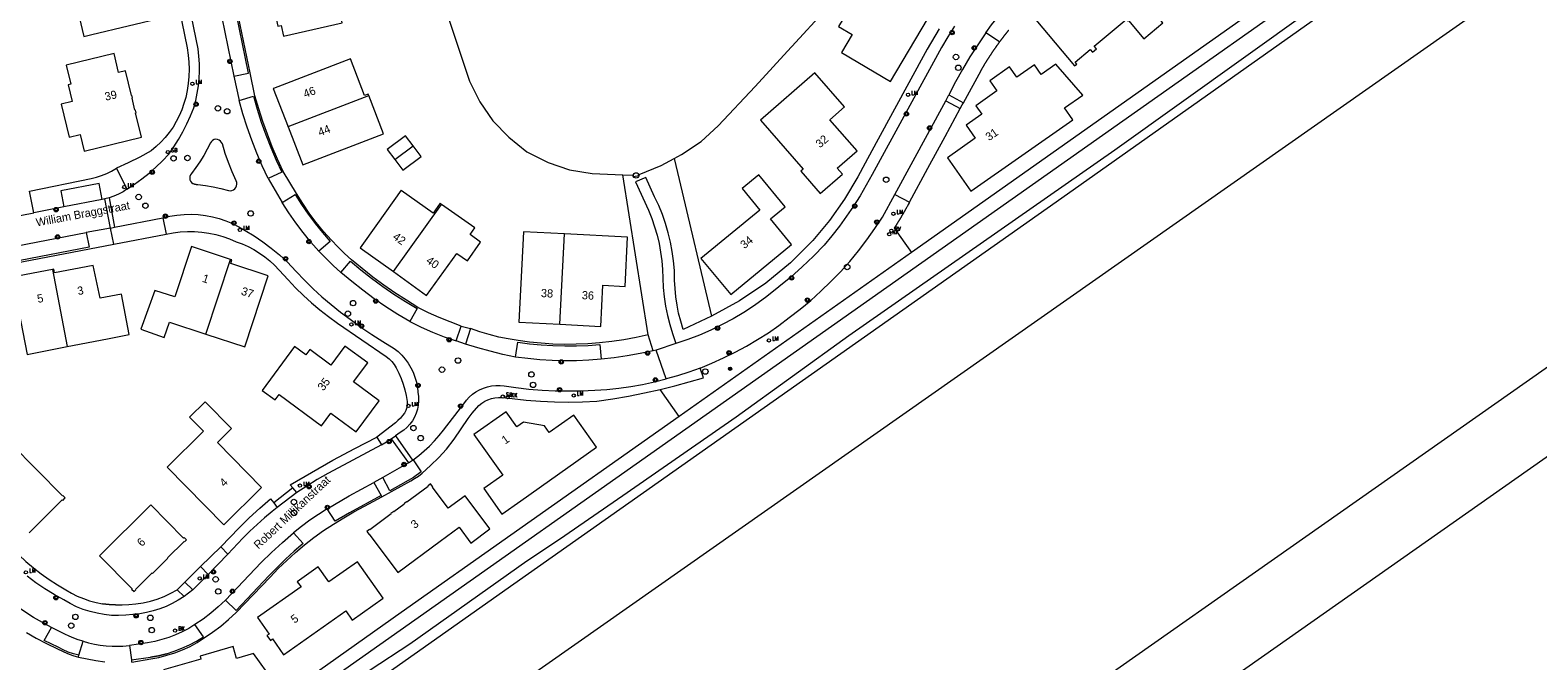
# Model space of a CAD drawing. Header units: metres. Extents: x 138165 to 154469, y 480134 to 494189.
# Tile 224 of 256: x 147740 to 147970, y 485114 to 485210. Entities that reach past the tile are written whole.
import ezdxf

# ---------------------------------------------------------------- set-up
doc = ezdxf.new("R2010")
doc.units = ezdxf.units.M
doc.header["$LTSCALE"] = 0.001
doc.header["$MEASUREMENT"] = 0
for name, color, linetype, lineweight in [('Level 5', 7, 'Continuous', 0), ('TOP-L-topo objecten punt', 7, 'Continuous', 0), ('TOP-L-topo objecten vlak', 7, 'Continuous', 0), ('TOP-T-topo huisnummering naamgeving', 7, 'Continuous', 0)]:
    doc.layers.add(name, color=color, linetype=linetype, lineweight=lineweight)
doc.styles.add('Style-INTL_ISO', font='INTL_ISO.shx')
doc.styles.add('Style-STANDARD', font='STANDARD.shx')

# ---------------------------------------------------------------- blocks, each defined once
blk = doc.blocks.new('24')
at = {"layer": 'TOP-L-topo objecten punt', "color": 7, "linetype": 'Continuous', "lineweight": 0}
for radius in [0.025, 0.0182, 0.0115, 0.005]:
    blk.add_circle((0, 0), radius, dxfattribs=at)
blk = doc.blocks.new('39')
at = {"layer": 'TOP-L-topo objecten punt', "color": 7, "linetype": 'Continuous', "lineweight": 0}
for p, q in [((0.0175, 0.0175), (-0.0175, 0.0175)), ((-0.0175, 0.0175), (-0.0175, -0.0175)), ((0.0175, 0.0175), (0.0175, -0.0175)), ((0.0175, -0.0175), (-0.0175, -0.0175))]:
    blk.add_line(p, q, dxfattribs=at)
blk.add_circle((0, 0), 0.0332, dxfattribs=at)
blk = doc.blocks.new('*U13')
at = {"layer": 'Level 5', "color": 7, "linetype": 'Continuous', "lineweight": 0}
blk.add_circle((0, 0), 0.0415, dxfattribs=at)
blk = doc.blocks.new('150')
at = {"layer": 'Level 5', "color": 7, "linetype": 'Continuous', "lineweight": 0}
blk.add_blockref('*U13', (0, 0), dxfattribs=at)
blk = doc.blocks.new('72')
at = {"layer": 'TOP-L-topo objecten punt', "color": 7, "linetype": 'Continuous', "lineweight": 0}
blk.add_circle((0, 0), 0.025, dxfattribs=at)
at = {"layer": 'TOP-L-topo objecten punt', "color": 7, "linetype": 'Continuous', "lineweight": 0, "style": 'Style-STANDARD'}
blk.add_text('BK', height=0.06, dxfattribs=at).set_placement((0.0483, 0))
blk = doc.blocks.new('16')
at = {"layer": 'TOP-L-topo objecten punt', "color": 7, "linetype": 'Continuous', "lineweight": 0}
blk.add_circle((0, 0), 0.025, dxfattribs=at)
at = {"layer": 'TOP-L-topo objecten punt', "color": 7, "linetype": 'Continuous', "lineweight": 0, "style": 'Style-STANDARD'}
blk.add_text('LM', height=0.06, dxfattribs=at).set_placement((0.0483, 0))
blk = doc.blocks.new('119')
at = {"layer": 'TOP-L-topo objecten punt', "color": 7, "linetype": 'Continuous', "lineweight": 0}
blk.add_circle((0, 0), 0.025, dxfattribs=at)
at = {"layer": 'TOP-L-topo objecten punt', "color": 7, "linetype": 'Continuous', "lineweight": 0, "style": 'Style-STANDARD'}
blk.add_text('KK', height=0.06, dxfattribs=at).set_placement((0.0483, 0))
blk = doc.blocks.new('126')
at = {"layer": 'TOP-L-topo objecten punt', "color": 7, "linetype": 'Continuous', "lineweight": 0}
blk.add_circle((0, 0), 0.025, dxfattribs=at)
at = {"layer": 'TOP-L-topo objecten punt', "color": 7, "linetype": 'Continuous', "lineweight": 0, "style": 'Style-STANDARD'}
blk.add_text('RV', height=0.06, dxfattribs=at).set_placement((0.0483, 0))
blk = doc.blocks.new('175')
at = {"layer": 'TOP-L-topo objecten punt', "color": 7, "linetype": 'Continuous', "lineweight": 0}
blk.add_circle((0, 0), 0.025, dxfattribs=at)
at = {"layer": 'TOP-L-topo objecten punt', "color": 7, "linetype": 'Continuous', "lineweight": 0, "style": 'Style-STANDARD'}
blk.add_text('SB', height=0.06, dxfattribs=at).set_placement((0.0483, 0))

msp = doc.modelspace()

# ---------------------------------------------------------------- linework, layer by layer
at = {"layer": 'TOP-L-topo objecten vlak', "flags": 128}
for points in [[(147768.4, 485093.45), (147813.92, 485125.57), (147897.4, 485184.4), (147974.52, 485238.99), (148051.81, 485293.78), (148053.47, 485295.29), (148061.19, 485300.68)], [(147772.27, 485288.25), (147776.09, 485280.48), (147779.28, 485273.95), (147781.38, 485269.64), (147787.26, 485257.14), (147793.04, 485243.18), (147794.83, 485238.54), (147796.95, 485232.32), (147798.15, 485229.01), (147801.67, 485218.65), (147807.16, 485202.13), (147808.77, 485198.99), (147810.73, 485196.09), (147813.17, 485193.6), (147815.93, 485191.39), (147819.16, 485189.75), (147822.39, 485188.66), (147825.86, 485188.07), (147830.52, 485187.89)], [(147838.35, 485190.38), (147839.49, 485191), (147842.48, 485192.95), (147845.08, 485195.37), (147850.68, 485201.32), (147856.18, 485207.33), (147856.27, 485207.42), (147861.52, 485213.1), (147863.08, 485214.78), (147867.87, 485219.91), (147873.15, 485225.34), (147873.69, 485225.89), (147886.99, 485239.47), (147897.6, 485250.19), (147906.41, 485258.92), (147912.65, 485264.98), (147919.31, 485271.48), (147930.78, 485282.45)], [(147750.84, 485250.09), (147751.74, 485246.39), (147755.92, 485247.41), (147764.17, 485207.21), (147764.33, 485206.14), (147764.42, 485205.06), (147764.45, 485203.98), (147764.42, 485202.89), (147764.32, 485201.81), (147764.17, 485200.74), (147763.94, 485199.68), (147763.68, 485198.73), (147763.35, 485197.8), (147762.96, 485196.89), (147762.51, 485196.02), (147762.01, 485195.17), (147761.44, 485194.36), (147760.83, 485193.59), (147760.16, 485192.87), (147759.45, 485192.19), (147758.69, 485191.56), (147756.95, 485190.6), (147755.18, 485189.71), (147753.38, 485188.89)], [(147754.99, 485185.68), (147756.16, 485186.44), (147757.28, 485187.26), (147758.37, 485188.13), (147759.41, 485189.05), (147760.41, 485190.02), (147761.35, 485191.03), (147762.12, 485192.14), (147762.83, 485193.28), (147763.49, 485194.45), (147764.11, 485195.64), (147764.67, 485196.86), (147765.18, 485198.11), (147765.47, 485199.2), (147765.71, 485200.31), (147765.88, 485201.42), (147765.99, 485202.55), (147766.04, 485203.68), (147766.03, 485204.81), (147765.96, 485205.94), (147765.83, 485207.06), (147756.76, 485251.25)], [(147975.51, 485244.63), (147765.97, 485096.89), (147765.76, 485096.63), (147765.62, 485096.34), (147765.55, 485096.01), (147765.55, 485095.68), (147765.64, 485095.36), (147765.79, 485095.08)], [(147965.28, 485240.2), (147874.49, 485176.03)], [(147765.79, 485095.08), (147765.99, 485094.85), (147766.23, 485094.68), (147766.5, 485094.56), (147766.79, 485094.5), (147767.08, 485094.5), (147767.37, 485094.57), (147767.64, 485094.69), (147767.87, 485094.87), (147786.33, 485108.04), (147792.05, 485112.48), (147798.11, 485116.45), (147815.89, 485129.08), (147820.89, 485132.36), (147830.54, 485139.05), (147847.82, 485151.04), (147864.98, 485163.41), (147905.46, 485191.67), (147935.23, 485212.98), (147971.47, 485238.44)], [(147788.81, 485216.59), (147789.33, 485216.71), (147789.11, 485217.69), (147788.58, 485217.57), (147787.18, 485223.74), (147780.1, 485222.13), (147780.72, 485219.4), (147776.2, 485218.37), (147776.65, 485216.39), (147775.92, 485216.22), (147776.47, 485213.78), (147777.2, 485213.95), (147777.99, 485210.51), (147778.48, 485210.62), (147778.85, 485209), (147787.78, 485211.04), (147787.41, 485212.65), (147789.59, 485213.15), (147788.81, 485216.59)], [(147870.25, 485217.38), (147868.8, 485214.93), (147866.77, 485216.14), (147863.39, 485210.48), (147865.48, 485209.26), (147863.86, 485206.53), (147871.3, 485202.1), (147877.93, 485213.24), (147873.98, 485215.59), (147876.06, 485219.08), (147871.76, 485221.64), (147869.5, 485217.83), (147870.25, 485217.38)], [(147802.19, 485039.88), (148002.23, 485180.25), (147973.11, 485221.45), (147773.25, 485081.25), (147802.19, 485039.88)], [(147747.01, 485215), (147748.44, 485208.96), (147749.62, 485209.26), (147760.69, 485211.9), (147759.27, 485217.73), (147759.86, 485217.88), (147759.8, 485218.11)], [(147901.75, 485218.06), (147893.99, 485211.54), (147893.79, 485211.78), (147893.46, 485211.51), (147899.36, 485204.49), (147899.68, 485204.77), (147899.46, 485205.03), (147901.75, 485206.96), (147902.07, 485206.58), (147902.68, 485207.09), (147902.36, 485207.47), (147907.23, 485211.56), (147907.44, 485211.3), (147907.56, 485211.39), (147909.91, 485208.59), (147912.81, 485211.03), (147908.3, 485216.39), (147905.62, 485214.13), (147901.88, 485218.59), (147901.55, 485218.31), (147901.75, 485218.06)], [(147771.27, 485202.92), (147773.5, 485203.37), (147770.75, 485216.83), (147768.51, 485216.39)], [(147768.51, 485216.39), (147771.27, 485202.92)], [(147805.9, 485164.85), (147804.22, 485165.47), (147802.56, 485166.14), (147800.93, 485166.88), (147799.33, 485167.69), (147797.56, 485168.77), (147795.82, 485169.9), (147794.11, 485171.08), (147792.44, 485172.32), (147790.81, 485173.6), (147789.22, 485174.94), (147788.15, 485175.9), (147787.12, 485176.9), (147786.13, 485177.93), (147784.95, 485179.26), (147783.83, 485180.64), (147782.77, 485182.07), (147781.77, 485183.54), (147780.83, 485185.05), (147779.79, 485186.7), (147778.81, 485188.39), (147777.94, 485190.26), (147777.13, 485192.15), (147776.39, 485194.06), (147775.7, 485196), (147775.07, 485197.95), (147774.49, 485199.92), (147773.75, 485203.42), (147770.99, 485216.88)], [(147885.83, 485209.53), (147886.71, 485210.73), (147887.64, 485211.89), (147888.61, 485213.02)], [(147881.07, 485210.52), (147880.04, 485208.9), (147879.07, 485207.26), (147868.51, 485187.95), (147867.62, 485186.31), (147866.68, 485184.7), (147865.68, 485183.12), (147864.63, 485181.58), (147863.54, 485180.08), (147862.39, 485178.61), (147861.2, 485177.18), (147859.56, 485175.5), (147857.86, 485173.88), (147856.12, 485172.31), (147854.32, 485170.8), (147852.48, 485169.36), (147850.58, 485167.97), (147848.98, 485166.94), (147847.34, 485165.97), (147845.66, 485165.08), (147843.95, 485164.24), (147842.2, 485163.48), (147840.42, 485162.79), (147838.62, 485162.18)], [(147878.71, 485210.13), (147876.89, 485207.03), (147869.14, 485192.75), (147867.47, 485189.67), (147866.33, 485187.57), (147864.31, 485184.17), (147862.02, 485180.94), (147859.49, 485177.9), (147856.07, 485174.47), (147852.34, 485171.38), (147848.32, 485168.67), (147844.06, 485166.36)], [(147885.83, 485209.53), (147884.6, 485207.7), (147883.41, 485205.84), (147882.28, 485203.95), (147881.2, 485202.03), (147880.18, 485200.07)], [(147882.41, 485198.86), (147885.11, 485203.8), (147885.13, 485203.84), (147885.15, 485203.88), (147885.18, 485203.92), (147885.2, 485203.96), (147885.23, 485204), (147885.25, 485204.04), (147885.27, 485204.08), (147885.3, 485204.12), (147885.32, 485204.16), (147885.34, 485204.2), (147885.37, 485204.24), (147885.39, 485204.28), (147885.41, 485204.33), (147885.44, 485204.36), (147885.46, 485204.41), (147885.48, 485204.45), (147885.51, 485204.48), (147885.53, 485204.53), (147885.58, 485204.6), (147885.61, 485204.65), (147885.63, 485204.68), (147885.65, 485204.72), (147885.68, 485204.76), (147885.7, 485204.8), (147885.73, 485204.84), (147885.75, 485204.88), (147885.77, 485204.92), (147885.8, 485204.96), (147885.82, 485205), (147885.85, 485205.04), (147885.87, 485205.08), (147885.9, 485205.12), (147885.92, 485205.16), (147885.95, 485205.2), (147885.97, 485205.24), (147886, 485205.28), (147886.02, 485205.32), (147886.05, 485205.36), (147886.07, 485205.4), (147886.1, 485205.44), (147886.12, 485205.48), (147886.14, 485205.52), (147886.17, 485205.56), (147886.2, 485205.59), (147886.22, 485205.64), (147886.27, 485205.71), (147886.3, 485205.75), (147886.32, 485205.79), (147886.35, 485205.83), (147886.37, 485205.87), (147886.4, 485205.91), (147886.42, 485205.95), (147886.45, 485205.99), (147886.47, 485206.03), (147886.5, 485206.07), (147886.52, 485206.1), (147886.55, 485206.14), (147886.58, 485206.18), (147886.6, 485206.22), (147886.63, 485206.26), (147886.68, 485206.34), (147886.7, 485206.38), (147886.73, 485206.41), (147886.76, 485206.45), (147886.78, 485206.49), (147886.81, 485206.53), (147886.83, 485206.57), (147886.86, 485206.61), (147886.89, 485206.65), (147886.91, 485206.69), (147886.94, 485206.72), (147886.96, 485206.76), (147886.99, 485206.8), (147887.02, 485206.84), (147887.04, 485206.88), (147887.07, 485206.92), (147887.1, 485206.96), (147887.12, 485206.99), (147887.15, 485207.03), (147887.18, 485207.07), (147887.2, 485207.11), (147887.23, 485207.15), (147887.26, 485207.18), (147887.34, 485207.3), (147887.36, 485207.34), (147887.39, 485207.38), (147887.55, 485207.6), (147887.58, 485207.64), (147887.61, 485207.68), (147887.69, 485207.79), (147887.71, 485207.83), (147887.74, 485207.87), (147887.77, 485207.91), (147887.8, 485207.94), (147887.83, 485207.98), (147887.85, 485208.02), (147887.88, 485208.06), (147887.91, 485208.09), (147887.94, 485208.14)], [(147887.94, 485208.14), (147885.83, 485209.53)], [(147887.94, 485208.14), (147887.96, 485208.17), (147887.99, 485208.21), (147888.02, 485208.24), (147888.05, 485208.28), (147888.07, 485208.32), (147888.1, 485208.36), (147888.13, 485208.39), (147888.16, 485208.43), (147888.21, 485208.51), (147888.24, 485208.54), (147888.27, 485208.58), (147888.3, 485208.62), (147888.33, 485208.65), (147888.35, 485208.69), (147888.38, 485208.73), (147888.43, 485208.79), (147888.45, 485208.82), (147888.47, 485208.84), (147888.48, 485208.86), (147888.5, 485208.88), (147888.52, 485208.9), (147888.53, 485208.92), (147888.55, 485208.95), (147888.57, 485208.97), (147888.58, 485208.99), (147888.6, 485209.01), (147888.62, 485209.03), (147888.64, 485209.06), (147888.67, 485209.1), (147888.69, 485209.12), (147888.7, 485209.14), (147888.72, 485209.16), (147888.74, 485209.19), (147888.75, 485209.21), (147888.77, 485209.23), (147888.79, 485209.25), (147888.8, 485209.27), (147888.82, 485209.29), (147888.84, 485209.32), (147888.86, 485209.34), (147888.87, 485209.36), (147888.89, 485209.38), (147888.91, 485209.4), (147888.92, 485209.42), (147888.94, 485209.45), (147888.96, 485209.47), (147888.98, 485209.49), (147888.99, 485209.51), (147889.01, 485209.53), (147889.03, 485209.55), (147889.05, 485209.58), (147889.06, 485209.6), (147889.08, 485209.62), (147889.1, 485209.64), (147889.11, 485209.66), (147889.13, 485209.68), (147889.15, 485209.71), (147889.17, 485209.73), (147889.18, 485209.75), (147889.2, 485209.77), (147889.22, 485209.79), (147889.24, 485209.81), (147889.25, 485209.83), (147889.27, 485209.85), (147889.3, 485209.9), (147889.32, 485209.92), (147889.34, 485209.94)], [(147746.21, 485193.61), (147747.86, 485194.01), (147748.47, 485191.48), (147757.22, 485193.61), (147756.32, 485197.33), (147756.38, 485197.34), (147756.28, 485197.76), (147756.21, 485197.75), (147755.77, 485199.57), (147755.84, 485199.59), (147755.74, 485200.01), (147755.67, 485199.99), (147754.76, 485203.71), (147753.73, 485203.46), (147753.03, 485206.38), (147745.74, 485204.61), (147746.45, 485201.69), (147746.02, 485201.59), (147746.63, 485199.06), (147744.98, 485198.66), (147746.21, 485193.61)], [(147791.85, 485199.96), (147791.76, 485200.19), (147791.18, 485199.97), (147789.05, 485205.56), (147777.32, 485201.06), (147777.29, 485201.04), (147779.53, 485195.22)], [(147857.65, 485188.42), (147860.61, 485185.03), (147864, 485188), (147863.2, 485188.9), (147866.21, 485191.54), (147862.05, 485196.28), (147864.31, 485198.26), (147859.76, 485203.44), (147851.49, 485196.19), (147858.02, 485188.75), (147857.65, 485188.42)], [(147897.84, 485198.1), (147900.61, 485200.04), (147896.5, 485204.73), (147894.28, 485203.17), (147893.24, 485204.66), (147890.54, 485202.77), (147889.45, 485204.32), (147886.43, 485202.21), (147887.52, 485200.66), (147884.33, 485198.42), (147885.24, 485197.12), (147882.84, 485195.44), (147884.23, 485193.46), (147879.99, 485190.49), (147883.56, 485185.4), (147899.1, 485196.29), (147897.84, 485198.1)], [(147771.27, 485202.92), (147772.09, 485199.23)], [(147772.09, 485199.23), (147774.28, 485199.85), (147774.83, 485197.87), (147775.45, 485195.9), (147776.14, 485193.96), (147776.89, 485192.04), (147777.7, 485190.14), (147778.57, 485188.27), (147776.51, 485187.32)], [(147776.51, 485187.32), (147775.61, 485189.24), (147774.78, 485191.19), (147774, 485193.16), (147773.3, 485195.16), (147772.66, 485197.19), (147772.09, 485199.23)], [(147779.53, 485195.22), (147781.77, 485189.4), (147794.09, 485194.15), (147791.85, 485199.96)], [(147779.53, 485195.22), (147779.56, 485195.23), (147791.85, 485199.96)], [(147871.96, 485184.91), (147879.72, 485199.15)], [(147879.72, 485199.15), (147880.18, 485200.07)], [(147879.72, 485199.15), (147881.93, 485197.97)], [(147880.18, 485200.07), (147882.41, 485198.86)], [(147881.93, 485197.97), (147882.25, 485198.55), (147882.41, 485198.86)], [(147874.19, 485183.71), (147877, 485188.89), (147879.62, 485193.72), (147881.93, 485197.97)], [(147765.54, 485186.41), (147765.78, 485186.39), (147766.96, 485186.24), (147768.14, 485186.04), (147769.3, 485185.79), (147770.46, 485185.5), (147770.72, 485185.46), (147770.98, 485185.49), (147771.22, 485185.59), (147771.43, 485185.75), (147771.59, 485185.95), (147771.7, 485186.19), (147771.74, 485186.45), (147771.71, 485186.71), (147771.61, 485186.96), (147771.01, 485188.33), (147770.46, 485189.74), (147769.97, 485191.16), (147769.53, 485192.6), (147769.42, 485192.83), (147769.26, 485193.03), (147769.04, 485193.18), (147768.8, 485193.27), (147768.54, 485193.3), (147768.28, 485193.25), (147768.05, 485193.14), (147767.85, 485192.97), (147767.7, 485192.76), (147767.21, 485191.78), (147766.68, 485190.82), (147766.1, 485189.88), (147765.47, 485188.98), (147764.81, 485188.1), (147764.67, 485187.89), (147764.58, 485187.65), (147764.56, 485187.4), (147764.59, 485187.15), (147764.69, 485186.91), (147764.85, 485186.71), (147765.05, 485186.56)], [(147798.6, 485192.31), (147797.45, 485193.85), (147794.65, 485191.76), (147795.78, 485190.24)], [(147795.78, 485190.24), (147797.02, 485188.58), (147799.82, 485190.67), (147798.6, 485192.31)], [(147795.78, 485190.24), (147798.6, 485192.31)], [(147830.52, 485187.89), (147832.04, 485187.82), (147832.05, 485187.65), (147833.06, 485187.79), (147833.03, 485187.95), (147836.35, 485189.29), (147838.35, 485190.38)], [(147838.35, 485190.38), (147839.1, 485187.2), (147844.06, 485166.36)], [(147740.17, 485185.42), (147749.53, 485187.34), (147750.34, 485187.54), (147751.13, 485187.8), (147751.91, 485188.11), (147752.66, 485188.47), (147753.38, 485188.89)], [(147753.38, 485188.89), (147754.99, 485185.68)], [(147776.51, 485187.32), (147777.57, 485185.5), (147778.65, 485183.69)], [(147834.4, 485163.53), (147830.52, 485187.89)], [(147844.06, 485166.36), (147839.72, 485164.35), (147839.35, 485165.57), (147839.04, 485166.8), (147838.8, 485168.05), (147838.61, 485169.31), (147838.49, 485170.57), (147838.43, 485171.84), (147838.38, 485173.3), (147838.26, 485174.76), (147838.07, 485176.21), (147837.8, 485177.64), (147837.46, 485179.07), (147837.04, 485180.47), (147836.56, 485181.85), (147836.01, 485183.2), (147835.38, 485184.52), (147834.03, 485187.48), (147832.44, 485186.81), (147834.45, 485182.49), (147834.94, 485181.25), (147835.37, 485179.99), (147835.74, 485178.71), (147836.05, 485177.42), (147836.29, 485176.11), (147836.47, 485174.79), (147836.59, 485173.47), (147836.65, 485172.14), (147836.7, 485170.71), (147836.84, 485169.28), (147837.04, 485167.86), (147837.33, 485166.46), (147837.68, 485165.07), (147838.11, 485163.71), (147838.62, 485162.18)], [(147848.69, 485185.79), (147851.38, 485182.51), (147842.44, 485175.16), (147846.97, 485169.64), (147856.23, 485177.25), (147853.01, 485181.18), (147855.25, 485183.02), (147851.25, 485187.89), (147848.69, 485185.79)], [(147740.79, 485182.12), (147740.17, 485185.42)], [(147751.22, 485184.12), (147750.76, 485186.57), (147744.91, 485185.47), (147745.38, 485182.99)], [(147754.99, 485185.68), (147754.4, 485185.29), (147753.71, 485184.93), (147753, 485184.62), (147752.27, 485184.37)], [(147765.54, 485186.41), (147765.28, 485186.45), (147765.05, 485186.56)], [(147765.05, 485186.56), (147765.28, 485186.45), (147765.54, 485186.41)], [(147802.91, 485183.39), (147802.69, 485183.55), (147801.64, 485182.07), (147796.79, 485185.52), (147796.78, 485185.53), (147793.17, 485180.48), (147790.53, 485176.79), (147790.51, 485176.75), (147795.6, 485173.14)], [(147842.29, 485158.46), (147844.1, 485159.19), (147845.89, 485159.99), (147847.64, 485160.86), (147849.36, 485161.79), (147851.05, 485162.78), (147852.7, 485163.84), (147854.3, 485164.95), (147855.86, 485166.13), (147857.53, 485167.41), (147859.15, 485168.75), (147860.72, 485170.16), (147862.23, 485171.62), (147863.69, 485173.13), (147865.1, 485174.7), (147866.44, 485176.32), (147867.72, 485177.98), (147868.94, 485179.7), (147870.09, 485181.46), (147871.96, 485184.91)], [(147871.96, 485184.91), (147874.19, 485183.71)], [(147745.38, 485182.99), (147740.79, 485182.12)], [(147751.22, 485184.12), (147745.38, 485182.99)], [(147751.63, 485184.22), (147751.22, 485184.12)], [(147752.27, 485184.37), (147751.63, 485184.22)], [(147752.47, 485179.78), (147751.63, 485184.22)], [(147752.27, 485184.37), (147753.12, 485179.91)], [(147778.65, 485183.69), (147780.62, 485184.87), (147781.58, 485183.37), (147782.59, 485181.9), (147783.65, 485180.48), (147784.77, 485179.09), (147785.93, 485177.75), (147784.24, 485176.24)], [(147784.24, 485176.24), (147783.01, 485177.64), (147781.83, 485179.09), (147780.71, 485180.58), (147779.65, 485182.11), (147778.65, 485183.69)], [(147795.6, 485173.14), (147800.65, 485169.5), (147805.26, 485175.9), (147806.86, 485174.78), (147808.87, 485177.64), (147807.27, 485178.8), (147807.98, 485179.8), (147802.91, 485183.39)], [(147795.6, 485173.14), (147802.91, 485183.39)], [(147874.19, 485183.71), (147874.14, 485183.61), (147874.02, 485183.39), (147874, 485183.36), (147873.99, 485183.33), (147873.97, 485183.3), (147873.95, 485183.27), (147873.94, 485183.24), (147873.92, 485183.22), (147873.91, 485183.19), (147873.89, 485183.16), (147873.88, 485183.13), (147873.86, 485183.1), (147873.84, 485183.07), (147873.83, 485183.04), (147873.79, 485182.98), (147873.78, 485182.95), (147873.76, 485182.92), (147873.75, 485182.9), (147873.73, 485182.86), (147873.71, 485182.84), (147873.7, 485182.81), (147873.68, 485182.78), (147873.66, 485182.75), (147873.65, 485182.72), (147873.63, 485182.69), (147873.62, 485182.66), (147873.6, 485182.63), (147873.58, 485182.6), (147873.57, 485182.57), (147873.55, 485182.54), (147873.53, 485182.52), (147873.52, 485182.49), (147873.5, 485182.46), (147873.48, 485182.43), (147873.47, 485182.4), (147873.45, 485182.37), (147873.43, 485182.34), (147873.42, 485182.31), (147873.4, 485182.28), (147873.39, 485182.26), (147873.37, 485182.23), (147873.35, 485182.2), (147873.34, 485182.17), (147873.32, 485182.14), (147873.3, 485182.11), (147873.29, 485182.08), (147873.27, 485182.05), (147873.25, 485182.02), (147873.24, 485181.99), (147873.22, 485181.97), (147873.2, 485181.94), (147873.19, 485181.91), (147873.15, 485181.85), (147873.14, 485181.82), (147873.12, 485181.79), (147873.1, 485181.77), (147873.08, 485181.74), (147873.05, 485181.68), (147873.03, 485181.65), (147873.02, 485181.62), (147873, 485181.59), (147872.98, 485181.56), (147872.97, 485181.53), (147872.95, 485181.51), (147872.93, 485181.48), (147872.92, 485181.45), (147872.9, 485181.42), (147872.88, 485181.39), (147872.86, 485181.36), (147872.85, 485181.33), (147872.83, 485181.31), (147872.81, 485181.28), (147872.8, 485181.25), (147872.78, 485181.22), (147872.76, 485181.19), (147872.74, 485181.16), (147872.73, 485181.13), (147872.71, 485181.1), (147872.69, 485181.08), (147872.68, 485181.05), (147872.66, 485181.02), (147872.64, 485180.99), (147872.62, 485180.96), (147872.61, 485180.93), (147872.59, 485180.91), (147872.57, 485180.88), (147872.55, 485180.85), (147872.54, 485180.82), (147872.52, 485180.79), (147872.5, 485180.76), (147872.49, 485180.73), (147872.47, 485180.71), (147872.45, 485180.68), (147872.43, 485180.65), (147872.42, 485180.62), (147872.4, 485180.59), (147872.38, 485180.56), (147872.36, 485180.54), (147872.35, 485180.51), (147872.33, 485180.48), (147872.31, 485180.45), (147872.29, 485180.42), (147872.27, 485180.39), (147872.26, 485180.37), (147872.24, 485180.34), (147872.22, 485180.31), (147872.2, 485180.28), (147872.19, 485180.25), (147872.17, 485180.22), (147872.15, 485180.2), (147872.13, 485180.17), (147872.12, 485180.14), (147872.1, 485180.11), (147872.08, 485180.08), (147872.06, 485180.06), (147872.05, 485180.03), (147872.03, 485180), (147872.01, 485179.97), (147871.99, 485179.94), (147871.97, 485179.91), (147871.96, 485179.89), (147871.94, 485179.86), (147871.92, 485179.83), (147871.9, 485179.8), (147871.88, 485179.77), (147871.87, 485179.75), (147874.49, 485176.03)], [(147737.14, 485181.41), (147740.79, 485182.12)], [(147753.12, 485179.91), (147760.48, 485181.32)], [(147760.48, 485181.32), (147761.54, 485181.57), (147762.61, 485181.74), (147763.69, 485181.84), (147764.77, 485181.87), (147765.86, 485181.82), (147766.94, 485181.69), (147768, 485181.49), (147769.05, 485181.22), (147770.08, 485180.88), (147771.09, 485180.46), (147772.06, 485179.98), (147773, 485179.43), (147774.36, 485178.59), (147775.69, 485177.69), (147776.97, 485176.73), (147778.21, 485175.71), (147779.4, 485174.63), (147780.77, 485173.17), (147782.03, 485171.83), (147783.34, 485170.54), (147784.7, 485169.3), (147786.1, 485168.11), (147787.54, 485166.97), (147789.02, 485165.89), (147790.64, 485164.7), (147792.29, 485163.56), (147793.97, 485162.48), (147795.68, 485161.44), (147796.3, 485160.95), (147796.86, 485160.4), (147797.38, 485159.81), (147797.84, 485159.18), (147798.24, 485158.5), (147798.59, 485157.8), (147798.87, 485157.06), (147799.08, 485156.31), (147799.23, 485155.54), (147799.31, 485154.76), (147799.4, 485154.11), (147799.42, 485153.47), (147799.37, 485152.82), (147799.25, 485152.19), (147799.05, 485151.57), (147798.79, 485150.98), (147798.47, 485150.42), (147798.08, 485149.9), (147797.64, 485149.42), (147797.15, 485149), (147796.61, 485148.64), (147795.89, 485148.12)], [(147760.48, 485181.32), (147760.96, 485178.86)], [(147736.71, 485176.76), (147748.8, 485179.09)], [(147748.8, 485179.09), (147749.24, 485176.85), (147737.15, 485174.54), (147736.71, 485176.76)], [(147752.47, 485179.78), (147748.8, 485179.09)], [(147752.47, 485179.78), (147753.12, 485179.91)], [(147752.98, 485177.32), (147752.47, 485179.78)], [(147752.98, 485177.32), (147760.96, 485178.86)], [(147760.96, 485178.86), (147762.03, 485179.06), (147763.12, 485179.19), (147764.21, 485179.25), (147765.3, 485179.24), (147766.38, 485179.16), (147767.46, 485179), (147768.53, 485178.78), (147769.58, 485178.48), (147770.61, 485178.12), (147771.61, 485177.69), (147772.54, 485177.35), (147773.45, 485176.95), (147774.33, 485176.49), (147775.18, 485175.97), (147775.99, 485175.4), (147776.76, 485174.77), (147777.49, 485174.1), (147778.17, 485173.38), (147779.53, 485171.9), (147780.68, 485170.68), (147781.88, 485169.51), (147783.11, 485168.39), (147784.4, 485167.31), (147785.72, 485166.28), (147787.08, 485165.31), (147794.49, 485160.21), (147794.95, 485159.85), (147795.36, 485159.44), (147795.71, 485158.98), (147796, 485158.48), (147796.41, 485157.68), (147796.76, 485156.85), (147797.07, 485156), (147797.32, 485155.13), (147797.52, 485154.25), (147797.67, 485153.36), (147797.68, 485152.9), (147797.61, 485152.45), (147797.47, 485152.01), (147797.26, 485151.6), (147796.99, 485151.23), (147796.65, 485150.84), (147796.28, 485150.47), (147795.89, 485150.13), (147793.06, 485147.94)], [(147821.65, 485178.89), (147815.41, 485179.22), (147814.71, 485165.44), (147820.94, 485165.12)], [(147820.94, 485165.12), (147827.17, 485164.79), (147827.48, 485171.09), (147830.89, 485170.89), (147831.25, 485178.39), (147821.65, 485178.89)], [(147820.94, 485165.12), (147821.65, 485178.89)], [(147724.09, 485171.79), (147752.98, 485177.32)], [(147770.76, 485175.01), (147764.84, 485176.97), (147762.27, 485169.29), (147759.23, 485170.28), (147757.11, 485164.38), (147760.64, 485163.13), (147761.45, 485165.42), (147767, 485163.62)], [(147784.24, 485176.24), (147785.32, 485175.13), (147786.43, 485174.06), (147787.58, 485173.02)], [(147874.49, 485176.03), (147839.14, 485151.08)], [(147743.63, 485173.48), (147737.5, 485172.3), (147739.77, 485160.53), (147745.9, 485161.71)], [(147745.9, 485161.71), (147752.02, 485162.89), (147755.35, 485163.55), (147754.18, 485169.73), (147750.89, 485169.08), (147749.87, 485174.07), (147743.98, 485172.94), (147743.87, 485173.53), (147743.63, 485173.48)], [(147743.63, 485173.48), (147745.9, 485161.71)], [(147767, 485163.62), (147772.93, 485161.67), (147776.5, 485172.48), (147770.8, 485174.36), (147770.99, 485174.93), (147770.76, 485175.01)], [(147767, 485163.62), (147770.76, 485175.01)], [(147787.58, 485173.02), (147789.03, 485174.75), (147790.63, 485173.42), (147792.27, 485172.13), (147793.95, 485170.9), (147795.66, 485169.71), (147797.41, 485168.58), (147799.19, 485167.5), (147798.1, 485165.52)], [(147798.1, 485165.52), (147796.25, 485166.63), (147794.43, 485167.79), (147792.66, 485169.02), (147790.92, 485170.3), (147789.23, 485171.63), (147787.58, 485173.02)], [(147851.9, 484975.16), (148056.48, 485102.61), (148007.92, 485170.62), (147808.67, 485030.62), (147847.85, 484974.61)], [(147798.1, 485165.52), (147799.81, 485164.69), (147801.55, 485163.92), (147803.32, 485163.22), (147805.12, 485162.58)], [(147805.12, 485162.58), (147805.9, 485164.85)], [(147805.9, 485164.85), (147807.32, 485164.48)], [(147807.32, 485164.48), (147806.55, 485162.1)], [(147834.4, 485163.53), (147832.57, 485163.11), (147830.71, 485162.77), (147828.85, 485162.5), (147826.97, 485162.31), (147825.2, 485162.16), (147823.43, 485162.08), (147821.65, 485162.06), (147819.88, 485162.11), (147818.1, 485162.22), (147816.34, 485162.4), (147814.58, 485162.65), (147813.09, 485162.88), (147811.63, 485163.18), (147810.17, 485163.55), (147808.73, 485163.98), (147807.32, 485164.48)], [(147806.55, 485162.1), (147805.12, 485162.58)], [(147814.19, 485160.13), (147812.26, 485160.54), (147810.34, 485161), (147808.44, 485161.52), (147806.55, 485162.1)], [(147814.19, 485160.13), (147814.54, 485162.39), (147816.32, 485162.16), (147818.1, 485161.99), (147819.89, 485161.88), (147821.68, 485161.83), (147823.46, 485161.84), (147825.25, 485161.91), (147827.04, 485162.04), (147827.23, 485159.79)], [(147835.14, 485161.08), (147834.4, 485163.53)], [(147838.62, 485162.18), (147835.6, 485161.19)], [(147777.58, 485153.59), (147778.17, 485154.4), (147784.61, 485149.65), (147786.03, 485151.58), (147789.89, 485148.73), (147793.4, 485153.48), (147789.53, 485156.33), (147791.67, 485159.23), (147788.21, 485161.78), (147786.07, 485158.88), (147782.86, 485161.26), (147782.26, 485160.45), (147780.54, 485161.72), (147775.61, 485155.04), (147777.58, 485153.59)], [(147827.23, 485159.79), (147825.37, 485159.65), (147823.5, 485159.57), (147821.64, 485159.56), (147819.77, 485159.61), (147817.91, 485159.72), (147816.05, 485159.89), (147814.19, 485160.13)], [(147835.14, 485161.08), (147833.18, 485160.65), (147831.21, 485160.29), (147829.22, 485160), (147827.23, 485159.79)], [(147835.6, 485161.19), (147835.14, 485161.08)], [(147837.12, 485156.79), (147835.6, 485161.19)], [(147836.24, 485155.2), (147838.44, 485155.75), (147840.63, 485156.34), (147842.81, 485156.98), (147842.29, 485158.46)], [(147842.29, 485158.46), (147840.59, 485157.84), (147838.86, 485157.29), (147837.12, 485156.79)], [(147793.83, 485138.85), (147798.22, 485141.26), (147798.82, 485141.61), (147799.4, 485142), (147799.96, 485142.42), (147801.26, 485143.6), (147802.5, 485144.83), (147803.69, 485146.11), (147804.83, 485147.64), (147805.93, 485149.2), (147806.99, 485150.78), (147807.58, 485151.59), (147808.61, 485152.75), (147809.04, 485153.09), (147809.5, 485153.39), (147809.99, 485153.62), (147810.51, 485153.8), (147811.04, 485153.92), (147811.59, 485153.98), (147812.13, 485153.98), (147812.67, 485153.92), (147813.7, 485153.82), (147815.83, 485153.57), (147817.97, 485153.39), (147820.11, 485153.29), (147822.26, 485153.26), (147824.41, 485153.3), (147826.55, 485153.41), (147828.99, 485153.77), (147831.41, 485154.19), (147833.83, 485154.67), (147836.24, 485155.2)], [(147798.59, 485144.48), (147799.46, 485145.13), (147800.29, 485145.83), (147801.09, 485146.57), (147801.85, 485147.34), (147802.56, 485148.16), (147803.24, 485149.01), (147806.31, 485153.02), (147806.7, 485153.54), (147807.13, 485154.02), (147807.62, 485154.45), (147808.14, 485154.83), (147808.71, 485155.15), (147809.3, 485155.41), (147809.91, 485155.61), (147810.55, 485155.74), (147811.19, 485155.81), (147811.84, 485155.81), (147812.48, 485155.74), (147814.25, 485155.48), (147816.24, 485155.26), (147818.24, 485155.1), (147820.24, 485155), (147822.24, 485154.96), (147824.24, 485154.99), (147826.25, 485155.07), (147828.08, 485155.2), (147829.91, 485155.39), (147831.73, 485155.65), (147833.54, 485155.96), (147835.34, 485156.35), (147837.12, 485156.79)], [(147839.14, 485151.08), (147836.24, 485155.2)], [(147768.77, 485147.11), (147770.91, 485149.22), (147766.9, 485153.29), (147764.53, 485150.96), (147766.65, 485148.82), (147761.1, 485143.35), (147769.74, 485134.59), (147775.51, 485140.28), (147768.77, 485147.11)], [(147839.14, 485151.08), (147813.47, 485132.97), (147796.79, 485121.2), (147780, 485109.35), (147764.77, 485098.6)], [(147814.98, 485138.23), (147826.54, 485146.38), (147823.08, 485151.28), (147819.3, 485148.62), (147818.58, 485149.64), (147815.41, 485150.2), (147814.39, 485149.48), (147812.76, 485151.79), (147807.86, 485148.33), (147812.24, 485142.12), (147809.37, 485140.09), (147812.12, 485136.21), (147814.98, 485138.23)], [(147740.08, 485133.37), (147745.14, 485138.37), (147745.21, 485138.3), (147745.6, 485138.68), (147745.22, 485139.06), (147745.15, 485138.99), (147737.34, 485146.91)], [(147780.26, 485140.21), (147779.84, 485140.64), (147783.09, 485142.56), (147786.37, 485144.42), (147789.7, 485146.21), (147793.06, 485147.94)], [(147793.75, 485146.77), (147787.2, 485143.27), (147785.58, 485142.38), (147783.99, 485141.45), (147782.42, 485140.48), (147780.88, 485139.47)], [(147793.06, 485147.94), (147793.75, 485146.77)], [(147793.75, 485146.77), (147794.28, 485147.04), (147795.26, 485147.69)], [(147795.26, 485147.69), (147795.89, 485148.12)], [(147795.26, 485147.69), (147797.9, 485144.01)], [(147795.89, 485148.12), (147798.51, 485144.44)], [(147798.59, 485144.48), (147799.82, 485142.66), (147798.64, 485141.79), (147795.05, 485139.77), (147793.96, 485141.78)], [(147797.9, 485144.01), (147793.96, 485141.78)], [(147797.9, 485144.01), (147798.51, 485144.44)], [(147798.51, 485144.44), (147798.59, 485144.48)], [(147793.96, 485141.78), (147792.62, 485141.01)], [(147729.83, 485140.03), (147730.94, 485138.36), (147735.44, 485132.89), (147739.61, 485128.98), (147740.75, 485128.03), (147741.93, 485127.12), (147743.14, 485126.25), (147744.39, 485125.43), (147745.66, 485124.66), (147746.53, 485124.16), (147747.43, 485123.71), (147748.36, 485123.33), (147749.31, 485123.01), (147750.28, 485122.75), (147751.26, 485122.55)], [(147780.26, 485140.21), (147777.36, 485137.92)], [(147780.88, 485139.47), (147777.89, 485137.23)], [(147780.88, 485139.47), (147780.26, 485140.21)], [(147785.49, 485137), (147788.87, 485139), (147792.62, 485141.01)], [(147793.72, 485139.06), (147788.89, 485136.4), (147786.69, 485135.12), (147785.49, 485137)], [(147802.69, 485132.06), (147805.58, 485134.21), (147807.37, 485131.8), (147810.26, 485133.94), (147806.5, 485139), (147803.93, 485137.09), (147801.53, 485140.32), (147801.58, 485140.36), (147801.26, 485140.79), (147800.83, 485140.47), (147800.86, 485140.42), (147797.62, 485138.01), (147797.58, 485138.06), (147797.28, 485137.84), (147797.15, 485137.74), (147797.18, 485137.69), (147795.67, 485136.57), (147795.64, 485136.62), (147795.5, 485136.52), (147795.2, 485136.29), (147795.24, 485136.24), (147791.99, 485133.83), (147791.96, 485133.88), (147791.52, 485133.56), (147791.85, 485133.13), (147791.9, 485133.16), (147796.27, 485127.29), (147802.69, 485132.06)], [(147792.62, 485141.01), (147793.72, 485139.06)], [(147793.83, 485138.85), (147793.72, 485139.06)], [(147763.7, 485132.05), (147763.77, 485131.98), (147764.05, 485132.26), (147763.69, 485132.63), (147763.61, 485132.56), (147758.64, 485137.6), (147750.81, 485129.87), (147755.79, 485124.83), (147755.71, 485124.76), (147756.08, 485124.39), (147756.36, 485124.67), (147756.29, 485124.74), (147758.83, 485127.25), (147758.91, 485127.18), (147761.23, 485129.47), (147761.16, 485129.54), (147763.7, 485132.05)], [(147755.72, 485113.66), (147758.64, 485114.15), (147759.87, 485114.38), (147761.09, 485114.69), (147762.29, 485115.07), (147763.46, 485115.52), (147764.6, 485116.05), (147765.71, 485116.66), (147766.77, 485117.33), (147768.05, 485118.21), (147769.29, 485119.15), (147770.47, 485120.14), (147771.62, 485121.19), (147776.8, 485126.62), (147778.05, 485127.91), (147779.34, 485129.16), (147780.67, 485130.36), (147782.03, 485131.53), (147783.48, 485132.63), (147784.95, 485133.69), (147786.46, 485134.69), (147788.01, 485135.64), (147789.58, 485136.55), (147791.18, 485137.4), (147793.83, 485138.85)], [(147769.27, 485131.21), (147772.08, 485134.13), (147773.62, 485135.65), (147775.22, 485137.12), (147776.88, 485138.52), (147777.36, 485137.92)], [(147777.89, 485137.23), (147777.09, 485136.59), (147775.94, 485135.63), (147774.82, 485134.62), (147773.73, 485133.59), (147772.67, 485132.52), (147770.38, 485130.11)], [(147777.36, 485137.92), (147777.89, 485137.23)], [(147785.49, 485137), (147784.15, 485136.16), (147782.85, 485135.27), (147781.58, 485134.34), (147780.35, 485133.36)], [(147769.99, 485123.1), (147775.43, 485128.81), (147777.02, 485130.37), (147778.67, 485131.89), (147780.35, 485133.36)], [(147780.35, 485133.36), (147781.84, 485131.73), (147780.48, 485130.55), (147779.16, 485129.34), (147777.87, 485128.09), (147776.63, 485126.8), (147771.61, 485121.53), (147769.99, 485123.1)], [(147769.27, 485131.21), (147766.2, 485128.22)], [(147767.39, 485126.99), (147770.38, 485130.11)], [(147770.38, 485130.11), (147769.27, 485131.21)], [(147763.8, 485125.85), (147766.2, 485128.22)], [(147766.2, 485128.22), (147767.39, 485126.99)], [(147789.3, 485120.07), (147794.01, 485123.4), (147790.09, 485128.95), (147785.73, 485125.87), (147784.11, 485128.16), (147780.93, 485125.91), (147781.51, 485125.1), (147774.89, 485120.43), (147776.64, 485117.93), (147776.32, 485117.7), (147776.84, 485116.97), (147777.16, 485117.2), (147778.86, 485114.79), (147788.32, 485121.46), (147789.3, 485120.07)], [(147763.7, 485123.64), (147762.81, 485123.08), (147761.9, 485122.58), (147760.95, 485122.14), (147759.98, 485121.77), (147758.99, 485121.45), (147757.98, 485121.2), (147756.95, 485121.02), (147755.91, 485120.9), (147754.82, 485120.79), (147753.72, 485120.75), (147752.62, 485120.78), (147751.53, 485120.9), (147750.45, 485121.09), (147749.38, 485121.35), (147748.34, 485121.69), (147747.32, 485122.1), (147746.33, 485122.58), (147745.38, 485123.13), (147743.92, 485123.94), (147742.5, 485124.82), (147741.12, 485125.75), (147739.77, 485126.73)], [(147763.8, 485125.85), (147762.64, 485124.69)], [(147765.02, 485124.68), (147763.8, 485125.85)], [(147767.39, 485126.99), (147766.22, 485125.81), (147765.02, 485124.68)], [(147743.49, 485118.95), (147742.11, 485119.68), (147740.75, 485120.47), (147739.43, 485121.31), (147738.14, 485122.21), (147736.89, 485123.16), (147735.68, 485124.15)], [(147753.26, 485122.36), (147754.26, 485122.36), (147755.26, 485122.43), (147756.37, 485122.52), (147757.47, 485122.69), (147758.56, 485122.94), (147759.62, 485123.27), (147760.66, 485123.67), (147761.67, 485124.15), (147762.64, 485124.69)], [(147762.64, 485124.69), (147763.7, 485123.64)], [(147765.02, 485124.68), (147763.7, 485123.64)], [(147769.99, 485123.1), (147768.91, 485122.08), (147767.77, 485121.12), (147766.58, 485120.21), (147765.35, 485119.38)], [(147753.26, 485122.36), (147752.26, 485122.42), (147751.26, 485122.55)], [(147751.26, 485122.55), (147752.26, 485122.42), (147753.26, 485122.36)], [(147747.68, 485114.69), (147746.86, 485114.91), (147746.05, 485115.19), (147745.27, 485115.52), (147744.51, 485115.91), (147742.4, 485116.93), (147743.49, 485118.95)], [(147748.3, 485116.85), (147747.58, 485117.05), (147746.88, 485117.3), (147746.2, 485117.59), (147745.53, 485117.92), (147743.49, 485118.95)], [(147765.35, 485119.38), (147764.4, 485118.8), (147763.42, 485118.27), (147762.41, 485117.81), (147761.37, 485117.42), (147760.31, 485117.08), (147759.24, 485116.81), (147758.14, 485116.61), (147755.4, 485116.2)], [(147761.02, 485114.94), (147762.21, 485115.32), (147763.37, 485115.77), (147764.51, 485116.29), (147765.61, 485116.87), (147766.67, 485117.52), (147765.35, 485119.38)], [(147739.67, 485118.18), (147741.18, 485117.32), (147742.72, 485116.51), (147744.39, 485115.67), (147745.17, 485115.3), (147745.96, 485114.96), (147746.77, 485114.67), (147747.6, 485114.43)], [(147747.68, 485114.69), (147748.3, 485116.85)], [(147748.3, 485116.85), (147749.16, 485116.61), (147750.04, 485116.41), (147750.92, 485116.25), (147751.81, 485116.14), (147752.74, 485116.09), (147753.55, 485116.08), (147754.37, 485116.11), (147755.4, 485116.2)], [(147755.4, 485116.2), (147755.67, 485113.98)], [(147774.28, 485114.95), (147771.7, 485114.2), (147771.17, 485116.03), (147766.13, 485114.58), (147766.27, 485114.1), (147760.55, 485112.46), (147761.18, 485110.25), (147760.22, 485109.97), (147761.32, 485106.13), (147762.28, 485106.4), (147762.56, 485105.44), (147773.32, 485108.53), (147773.02, 485109.59), (147777.25, 485110.8), (147774.28, 485114.95)], [(147747.6, 485114.43), (147747.68, 485114.69)], [(147747.6, 485114.43), (147748.93, 485114.15), (147750.26, 485113.91), (147751.61, 485113.72)], [(147755.67, 485113.98), (147758.58, 485114.4)], [(147755.67, 485113.98), (147755.71, 485113.66)], [(147761.02, 485114.94), (147759.81, 485114.63), (147758.58, 485114.4)], [(147758.58, 485114.4), (147759.81, 485114.63), (147761.02, 485114.94)]]:
    msp.add_lwpolyline(points, dxfattribs=at)

# ---------------------------------------------------------------- block references
at = {"layer": 'TOP-L-topo objecten punt', "xscale": 10, "yscale": 10, "zscale": 10}
for name, p in [('39', (147880.7, 485209.55)), ('150', (147881.28, 485205.83)), ('39', (147884.07, 485207.21)), ('39', (147770.67, 485205.17)), ('150', (147881.64, 485204.2)), ('16', (147764.97, 485201.77)), ('39', (147765.52, 485198.63)), ('16', (147874, 485200.08)), ('150', (147768.85, 485198.01)), ('150', (147770.26, 485197.57)), ('39', (147873.73, 485197.16)), ('39', (147877.27, 485195.02)), ('175', (147761.22, 485191.35)), ('150', (147762.09, 485190.39)), ('150', (147764.21, 485190.45)), ('39', (147775.06, 485189.96)), ('39', (147758.84, 485188.29)), ('150', (147832.55, 485187.79)), ('150', (147870.65, 485187.14)), ('16', (147754.58, 485186.01)), ('150', (147756.78, 485184.51)), ('39', (147744.19, 485182.58)), ('150', (147757.81, 485183.18)), ('39', (147865.87, 485183.12)), ('39', (147760.85, 485181.59)), ('39', (147771.29, 485180.53)), ('150', (147773.84, 485182)), ('39', (147869.23, 485180.69)), ('16', (147871.75, 485181.95)), ('39', (147744.43, 485178.42)), ('16', (147772.2, 485179.5)), ('39', (147782.72, 485177.72)), ('119', (147871.11, 485178.84)), ('126', (147871.46, 485179.37)), ('39', (147779.16, 485175.1)), ('150', (147864.71, 485173.85)), ('39', (147856.24, 485172.18)), ('39', (147792.9, 485168.66)), ('39', (147858.65, 485168.81)), ('150', (147788.65, 485166.74)), ('150', (147789.45, 485168.35)), ('16', (147789.19, 485165.1)), ('39', (147790.73, 485164.85)), ('39', (147844.96, 485164.53)), ('39', (147804.08, 485162.76)), ('16', (147852.79, 485162.67)), ('150', (147805.43, 485159.6)), ('39', (147821.15, 485159.39)), ('39', (147834.31, 485160.74)), ('39', (147846.72, 485160.77)), ('150', (147802.98, 485158.21)), ('150', (147816.61, 485157.48)), ('150', (147843.1, 485157.92)), ('24', (147846.88, 485158.34)), ('39', (147799.33, 485155.81)), ('150', (147816.86, 485155.89)), ('39', (147820.89, 485155.15)), ('39', (147835.49, 485156.64)), ('16', (147797.87, 485152.68)), ('39', (147805.82, 485152.66)), ('175', (147812.25, 485154.1)), ('119', (147812.99, 485154.02)), ('16', (147823.05, 485154.27)), ('150', (147798.64, 485149.31)), ('150', (147799.73, 485147.78)), ('39', (147794.93, 485147.24)), ('39', (147797.2, 485143.76)), ('16', (147781.34, 485140.54)), ('39', (147782.74, 485140.38)), ('150', (147780.42, 485138.05)), ('150', (147780.44, 485136.39)), ('39', (147785.52, 485137.23)), ('16', (147739.61, 485127.33)), ('39', (147768.17, 485127.39)), ('16', (147766.08, 485126.4)), ('150', (147768.5, 485126.26)), ('39', (147744.18, 485123.47)), ('150', (147768.9, 485124.42)), ('39', (147771.06, 485124.45)), ('150', (147747.14, 485120.55)), ('39', (147756.39, 485120.71)), ('150', (147758.55, 485120.4)), ('39', (147742.49, 485119.66)), ('150', (147746.5, 485119.21)), ('150', (147758.78, 485118.53)), ('72', (147762.33, 485118.47)), ('39', (147757.13, 485116.64))]:
    msp.add_blockref(name, p, dxfattribs=at)

# ---------------------------------------------------------------- texts
at = {"layer": 'TOP-T-topo huisnummering naamgeving', "style": 'Style-INTL_ISO'}
for s, rotation, p in [('46', 21, (147782.14, 485199.57)), ('39', 12.4, (147751.75, 485199.17)), ('44', 21, (147784.38, 485193.74)), ('31', 35, (147886.33, 485193)), ('32', 41.3, (147860.57, 485191.91)), ('William Braggstraat', 10.6, (147741.26, 485180.01)), ('42', 324.5, (147795.37, 485178.2)), ('42', 324.5, (147795.37, 485178.2)), ('34', 39.4, (147849.06, 485176.54)), ('40', 324.5, (147800.45, 485174.57)), ('40', 324.5, (147800.45, 485174.57)), ('1', 341.7, (147766.36, 485171.62)), ('5', 10.9, (147741.44, 485168.37)), ('3', 10.9, (147747.56, 485169.55)), ('37', 341.7, (147772.28, 485169.66)), ('38', 357.1, (147818.03, 485169.27)), ('38', 357.1, (147818.03, 485169.27)), ('36', 357.1, (147824.26, 485168.95)), ('36', 357.1, (147824.26, 485168.95)), ('35', 53, (147784.92, 485154.89)), ('1', 35.2, (147812.62, 485146.79)), ('4', 44.6, (147769.82, 485140.28)), ('Robert Millikanstraat', 43.3, (147775.02, 485130.8)), ('3', 36.6, (147798.82, 485133.92)), ('6', 44.6, (147757.26, 485131.17)), ('5', 35.2, (147780.5, 485119.49))]:
    msp.add_text(s, height=1.25, rotation=rotation, dxfattribs=at).set_placement(p)

doc.saveas('drawing.dxf')
